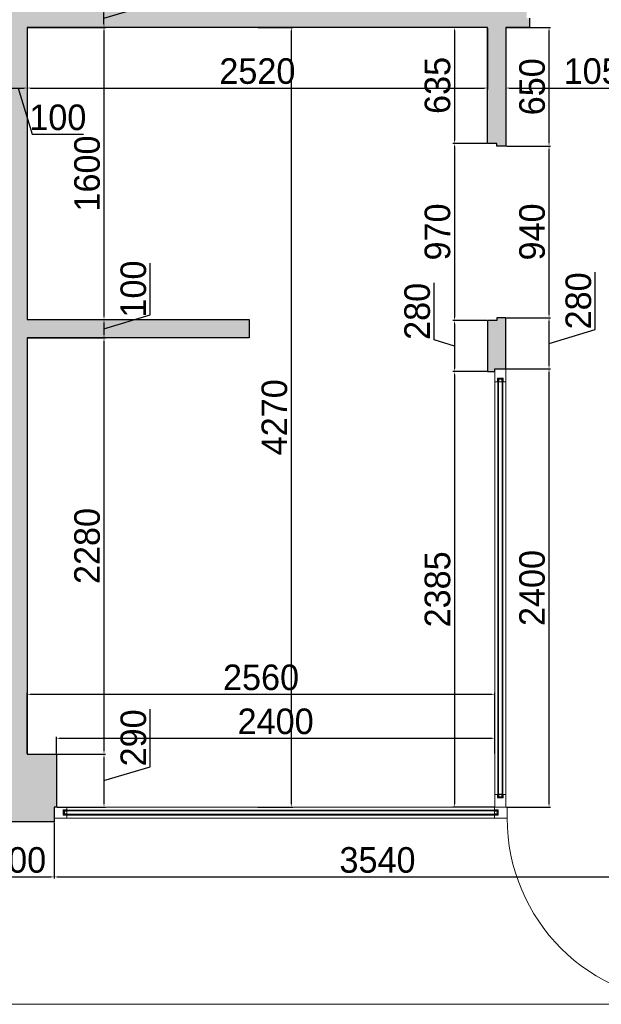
# Model space of a CAD drawing. Header units: feet. Extents: x 1858128 to 1897110, y 4644114 to 4652449.
# Tile 3 of 6: x 1865139 to 1868323, y 4644114 to 4649506. Entities that reach past the tile are written whole.
import ezdxf

# ---------------------------------------------------------------- set-up
doc = ezdxf.new("R2010")
doc.units = ezdxf.units.FT
doc.header["$MEASUREMENT"] = 0
doc.header["$PDMODE"] = 98
doc.header["$PDSIZE"] = 0.3
doc.styles.get("Standard").update_dxf_attribs({"font": 'ACADNUSX.TTF'})
doc.dimstyles.new('ISO-25', dxfattribs={"dimscale": 7, "dimtxt": 20, "dimasz": 2.5, "dimexe": 1.25, "dimexo": 0.625, "dimgap": 3, "dimtad": 1, "dimdec": 0, "dimtxsty": 'Standard', "dimcen": 2.5, "dimadec": 0, "dimazin": 0, "dimtfac": 1, "dimtdec": 0, "dimtmove": 0, "dimatfit": 3, "dimfxl": 1.25, "dimarcsym": 0})

# ---------------------------------------------------------------- blocks, each defined once
blk = doc.blocks.new('*D5673')
at = {"color": 0, "lineweight": -2, "transparency": 16777216}
for p, q in [((1865184.7, 4649463.8), (1865609.3, 4649463.8)), ((1865600.6, 4649446.3), (1865600.6, 4647881.3)), ((1865184.7, 4647863.8), (1865609.3, 4647863.8))]:
    blk.add_line(p, q, dxfattribs=at)
at = {"color": 0, "lineweight": 0, "transparency": 16777216}
for points in [[(1865597.7, 4649446.3), (1865603.5, 4649446.3), (1865600.6, 4649463.8)], [(1865597.7, 4647881.3), (1865603.5, 4647881.3), (1865600.6, 4647863.8)]]:
    blk.add_solid(points, dxfattribs=at)
at = {"layer": 'Defpoints', "color": 0, "lineweight": 0, "transparency": 16777216}
for p in [(1865180.3, 4649463.8, -26089.3), (1865180.3, 4647863.8, -26089.3), (1865600.6, 4647863.8)]:
    blk.add_point(p, dxfattribs=at)
at = {"color": 0, "lineweight": 0, "transparency": 16777216, "insert": (1865508.6, 4648663.8), "char_height": 140, "attachment_point": 5, "rotation": 90}
blk.add_mtext('1600', dxfattribs=at)
blk = doc.blocks.new('*D5674')
at = {"color": 0, "lineweight": -2, "transparency": 16777216}
for p, q in [((1865853.8, 4649589.8), (1865853.8, 4649872.3)), ((1865600.6, 4649513.8), (1865853.8, 4649589.8)), ((1865199.7, 4649563.8), (1865609.3, 4649563.8)), ((1865600.6, 4649481.3), (1865600.6, 4649546.3)), ((1865184.7, 4649463.8), (1865609.3, 4649463.8))]:
    blk.add_line(p, q, dxfattribs=at)
at = {"color": 0, "lineweight": 0, "transparency": 16777216}
for points in [[(1865597.7, 4649546.3), (1865603.5, 4649546.3), (1865600.6, 4649563.8)], [(1865597.7, 4649481.3), (1865603.5, 4649481.3), (1865600.6, 4649463.8)]]:
    blk.add_solid(points, dxfattribs=at)
at = {"layer": 'Defpoints', "color": 0, "lineweight": 0, "transparency": 16777216}
for p in [(1865195.3, 4649563.8, -26089.3), (1865600.6, 4649563.8), (1865180.3, 4649463.8, -26089.3)]:
    blk.add_point(p, dxfattribs=at)
at = {"color": 0, "lineweight": 0, "transparency": 16777216, "insert": (1865761.8, 4649731.1), "char_height": 140, "attachment_point": 5, "rotation": 90}
blk.add_mtext('100', dxfattribs=at)
blk = doc.blocks.new('*D5676')
at = {"color": 0, "lineweight": -2, "transparency": 16777216}
for p, q in [((1865853.8, 4647889.8), (1865853.8, 4648172.3)), ((1865184.7, 4647863.8), (1865609.3, 4647863.8)), ((1865600.6, 4647813.8), (1865853.8, 4647889.8)), ((1865600.6, 4647846.3), (1865600.6, 4647781.3)), ((1865184.7, 4647763.8), (1865609.3, 4647763.8))]:
    blk.add_line(p, q, dxfattribs=at)
at = {"color": 0, "lineweight": 0, "transparency": 16777216}
for points in [[(1865597.7, 4647846.3), (1865603.5, 4647846.3), (1865600.6, 4647863.8)], [(1865597.7, 4647781.3), (1865603.5, 4647781.3), (1865600.6, 4647763.8)]]:
    blk.add_solid(points, dxfattribs=at)
at = {"layer": 'Defpoints', "color": 0, "lineweight": 0, "transparency": 16777216}
for p in [(1865180.3, 4647863.8, -26089.3), (1865180.3, 4647763.8, -26089.3), (1865600.6, 4647763.8)]:
    blk.add_point(p, dxfattribs=at)
at = {"color": 0, "lineweight": 0, "transparency": 16777216, "insert": (1865761.8, 4648031.1), "char_height": 140, "attachment_point": 5, "rotation": 90}
blk.add_mtext('100', dxfattribs=at)
blk = doc.blocks.new('*D5677')
at = {"color": 0, "lineweight": -2, "transparency": 16777216}
for p, q in [((1865184.7, 4647763.8), (1865609.3, 4647763.8)), ((1865600.6, 4647746.3), (1865600.6, 4645501.3)), ((1865344.7, 4645483.8), (1865609.3, 4645483.8))]:
    blk.add_line(p, q, dxfattribs=at)
at = {"color": 0, "lineweight": 0, "transparency": 16777216}
for points in [[(1865597.7, 4647746.3), (1865603.5, 4647746.3), (1865600.6, 4647763.8)], [(1865597.7, 4645501.3), (1865603.5, 4645501.3), (1865600.6, 4645483.8)]]:
    blk.add_solid(points, dxfattribs=at)
at = {"layer": 'Defpoints', "color": 0, "lineweight": 0, "transparency": 16777216}
for p in [(1865180.3, 4647763.8, -26089.3), (1865340.3, 4645483.8, -26089.3), (1865600.6, 4645483.8)]:
    blk.add_point(p, dxfattribs=at)
at = {"color": 0, "lineweight": 0, "transparency": 16777216, "insert": (1865508.6, 4646623.8), "char_height": 140, "attachment_point": 5, "rotation": 90}
blk.add_mtext('2280', dxfattribs=at)
blk = doc.blocks.new('*D5678')
at = {"color": 0, "lineweight": -2, "transparency": 16777216}
for p, q in [((1865854.1, 4645414.9), (1865854.1, 4645731)), ((1865344.7, 4645483.8), (1865609.3, 4645483.8)), ((1865600.6, 4645466.3), (1865600.6, 4645211.3)), ((1865600.6, 4645338.8), (1865854.1, 4645414.9)), ((1865344.7, 4645193.8), (1865609.3, 4645193.8))]:
    blk.add_line(p, q, dxfattribs=at)
at = {"color": 0, "lineweight": 0, "transparency": 16777216}
for points in [[(1865597.7, 4645466.3), (1865603.5, 4645466.3), (1865600.6, 4645483.8)], [(1865597.7, 4645211.3), (1865603.5, 4645211.3), (1865600.6, 4645193.8)]]:
    blk.add_solid(points, dxfattribs=at)
at = {"layer": 'Defpoints', "color": 0, "lineweight": 0, "transparency": 16777216}
for p in [(1865340.3, 4645483.8, -26089.3), (1865340.3, 4645193.8, -26089.3), (1865600.6, 4645193.8)]:
    blk.add_point(p, dxfattribs=at)
at = {"color": 0, "lineweight": 0, "transparency": 16777216, "insert": (1865762, 4645572.9), "char_height": 140, "attachment_point": 5, "rotation": 90}
blk.add_mtext('290', dxfattribs=at)
blk = doc.blocks.new('*D5679')
at = {"color": 0, "lineweight": -2, "transparency": 16777216}
for p, q in [((1866442.2, 4649463.8), (1866634.8, 4649463.8)), ((1866626, 4649446.3), (1866626, 4645211.3)), ((1866442.2, 4645193.8), (1866634.8, 4645193.8))]:
    blk.add_line(p, q, dxfattribs=at)
at = {"color": 0, "lineweight": 0, "transparency": 16777216}
for points in [[(1866623.1, 4649446.3), (1866628.9, 4649446.3), (1866626, 4649463.8)], [(1866623.1, 4645211.3), (1866628.9, 4645211.3), (1866626, 4645193.8)]]:
    blk.add_solid(points, dxfattribs=at)
at = {"layer": 'Defpoints', "color": 0, "lineweight": 0, "transparency": 16777216}
for p in [(1866437.8, 4649463.8, -26089.3), (1866437.8, 4645193.8, -26089.3), (1866626, 4645193.8)]:
    blk.add_point(p, dxfattribs=at)
at = {"color": 0, "lineweight": 0, "transparency": 16777216, "insert": (1866534, 4647328.8), "char_height": 140, "attachment_point": 5, "rotation": 90}
blk.add_mtext('4270', dxfattribs=at)
blk = doc.blocks.new('*D5680')
at = {"color": 0, "lineweight": -2, "transparency": 16777216}
for p, q in [((1865080.8, 4649479.5), (1865080.8, 4649123.3)), ((1865180.3, 4649459.5), (1865180.3, 4649123.3)), ((1865098.3, 4649132), (1865162.8, 4649132)), ((1865130.6, 4649132), (1865206.6, 4648878.8)), ((1865206.6, 4648878.8), (1865489.1, 4648878.8))]:
    blk.add_line(p, q, dxfattribs=at)
at = {"color": 0, "lineweight": 0, "transparency": 16777216}
for points in [[(1865098.3, 4649134.9), (1865098.3, 4649129.1), (1865080.8, 4649132)], [(1865162.8, 4649134.9), (1865162.8, 4649129.1), (1865180.3, 4649132)]]:
    blk.add_solid(points, dxfattribs=at)
at = {"layer": 'Defpoints', "color": 0, "lineweight": 0, "transparency": 16777216}
for p in [(1865080.8, 4649483.8, -26089.3), (1865180.3, 4649463.8, -26089.3), (1865180.3, 4649132)]:
    blk.add_point(p, dxfattribs=at)
at = {"color": 0, "lineweight": 0, "transparency": 16777216, "insert": (1865347.8, 4648970.8), "char_height": 140, "attachment_point": 5}
blk.add_mtext('100', dxfattribs=at)
blk = doc.blocks.new('*D5681')
at = {"color": 0, "lineweight": -2, "transparency": 16777216}
for p, q in [((1865180.3, 4649459.5), (1865180.3, 4649123.3)), ((1867700.3, 4649459.5), (1867700.3, 4649123.3)), ((1865197.8, 4649132), (1867682.8, 4649132))]:
    blk.add_line(p, q, dxfattribs=at)
at = {"color": 0, "lineweight": 0, "transparency": 16777216}
for points in [[(1865197.8, 4649134.9), (1865197.8, 4649129.1), (1865180.3, 4649132)], [(1867682.8, 4649134.9), (1867682.8, 4649129.1), (1867700.3, 4649132)]]:
    blk.add_solid(points, dxfattribs=at)
at = {"layer": 'Defpoints', "color": 0, "lineweight": 0, "transparency": 16777216}
for p in [(1865180.3, 4649463.8, -26089.3), (1867700.3, 4649463.8, -26089.3), (1867700.3, 4649132)]:
    blk.add_point(p, dxfattribs=at)
at = {"color": 0, "lineweight": 0, "transparency": 16777216, "insert": (1866440.3, 4649224), "char_height": 140, "attachment_point": 5}
blk.add_mtext('2520', dxfattribs=at)
blk = doc.blocks.new('*D5683')
at = {"color": 0, "lineweight": -2, "transparency": 16777216}
for p, q in [((1867800.3, 4649459.5), (1867800.3, 4649123.3)), ((1868850.3, 4649459.5), (1868850.3, 4649123.3)), ((1867817.8, 4649132), (1868832.8, 4649132))]:
    blk.add_line(p, q, dxfattribs=at)
at = {"color": 0, "lineweight": 0, "transparency": 16777216}
for points in [[(1867817.8, 4649134.9), (1867817.8, 4649129.1), (1867800.3, 4649132)], [(1868832.8, 4649134.9), (1868832.8, 4649129.1), (1868850.3, 4649132)]]:
    blk.add_solid(points, dxfattribs=at)
at = {"layer": 'Defpoints', "color": 0, "lineweight": 0, "transparency": 16777216}
for p in [(1867800.3, 4649463.8, -26089.3), (1868850.3, 4649463.8, -26089.3), (1868850.3, 4649132)]:
    blk.add_point(p, dxfattribs=at)
at = {"color": 0, "lineweight": 0, "transparency": 16777216, "insert": (1868325.3, 4649224), "char_height": 140, "attachment_point": 5}
blk.add_mtext('1050', dxfattribs=at)
blk = doc.blocks.new('*D5687')
at = {"color": 0, "lineweight": -2, "transparency": 16777216}
for p, q in [((1864927.8, 4645109.5), (1864927.8, 4644802.9)), ((1865327.8, 4645109.5), (1865327.8, 4644802.9)), ((1864945.3, 4644811.6), (1865310.3, 4644811.6))]:
    blk.add_line(p, q, dxfattribs=at)
at = {"color": 0, "lineweight": 0, "transparency": 16777216}
for points in [[(1864945.3, 4644814.5), (1864945.3, 4644808.7), (1864927.8, 4644811.6)], [(1865310.3, 4644814.5), (1865310.3, 4644808.7), (1865327.8, 4644811.6)]]:
    blk.add_solid(points, dxfattribs=at)
at = {"layer": 'Defpoints', "color": 0, "lineweight": 0, "transparency": 16777216}
for p in [(1864927.8, 4645113.8, -26089.3), (1865327.8, 4645113.8, -26089.3), (1865327.8, 4644811.6)]:
    blk.add_point(p, dxfattribs=at)
at = {"color": 0, "lineweight": 0, "transparency": 16777216, "insert": (1865127.8, 4644903.6), "char_height": 140, "attachment_point": 5}
blk.add_mtext('400', dxfattribs=at)
blk = doc.blocks.new('*D5688')
at = {"color": 0, "lineweight": -2, "transparency": 16777216}
for p, q in [((1865327.8, 4645109.5), (1865327.8, 4644802.9)), ((1868867.8, 4645129.5), (1868867.8, 4644802.9)), ((1865345.3, 4644811.6), (1868850.3, 4644811.6))]:
    blk.add_line(p, q, dxfattribs=at)
at = {"color": 0, "lineweight": 0, "transparency": 16777216}
for points in [[(1865345.3, 4644814.5), (1865345.3, 4644808.7), (1865327.8, 4644811.6)], [(1868850.3, 4644814.5), (1868850.3, 4644808.7), (1868867.8, 4644811.6)]]:
    blk.add_solid(points, dxfattribs=at)
at = {"layer": 'Defpoints', "color": 0, "lineweight": 0, "transparency": 16777216}
for p in [(1865327.8, 4645113.8, -26089.3), (1868867.8, 4645133.8, -26089.3), (1868867.8, 4644811.6)]:
    blk.add_point(p, dxfattribs=at)
at = {"color": 0, "lineweight": 0, "transparency": 16777216, "insert": (1867097.8, 4644903.6), "char_height": 140, "attachment_point": 5}
blk.add_mtext('3540', dxfattribs=at)
blk = doc.blocks.new('*D5704')
at = {"color": 0, "lineweight": -2, "transparency": 16777216}
for p, q in [((1867804.7, 4647593.8), (1868045.7, 4647593.8)), ((1868036.9, 4645211.3), (1868036.9, 4647576.3)), ((1867804.7, 4645193.8), (1868045.7, 4645193.8))]:
    blk.add_line(p, q, dxfattribs=at)
at = {"color": 0, "lineweight": 0, "transparency": 16777216}
for points in [[(1868034, 4647576.3), (1868039.8, 4647576.3), (1868036.9, 4647593.8)], [(1868034, 4645211.3), (1868039.8, 4645211.3), (1868036.9, 4645193.8)]]:
    blk.add_solid(points, dxfattribs=at)
at = {"layer": 'Defpoints', "color": 0, "lineweight": 0, "transparency": 16777216}
for p in [(1867800.3, 4647593.8, -26089.3), (1868036.9, 4647593.8), (1867800.3, 4645193.8, -26089.3)]:
    blk.add_point(p, dxfattribs=at)
at = {"color": 0, "lineweight": 0, "transparency": 16777216, "insert": (1867944.9, 4646393.8), "char_height": 140, "attachment_point": 5, "rotation": 90}
blk.add_mtext('2400', dxfattribs=at)
blk = doc.blocks.new('*D5705')
at = {"color": 0, "lineweight": -2, "transparency": 16777216}
for p, q in [((1868290.1, 4647809.8), (1868290.1, 4648123)), ((1867804.7, 4647873.8), (1868045.7, 4647873.8)), ((1868036.9, 4647611.3), (1868036.9, 4647856.3)), ((1868036.9, 4647733.8), (1868290.1, 4647809.8)), ((1867804.7, 4647593.8), (1868045.7, 4647593.8))]:
    blk.add_line(p, q, dxfattribs=at)
at = {"color": 0, "lineweight": 0, "transparency": 16777216}
for points in [[(1868034, 4647856.3), (1868039.8, 4647856.3), (1868036.9, 4647873.8)], [(1868034, 4647611.3), (1868039.8, 4647611.3), (1868036.9, 4647593.8)]]:
    blk.add_solid(points, dxfattribs=at)
at = {"layer": 'Defpoints', "color": 0, "lineweight": 0, "transparency": 16777216}
for p in [(1867800.3, 4647873.8, -26089.3), (1868036.9, 4647873.8), (1867800.3, 4647593.8, -26089.3)]:
    blk.add_point(p, dxfattribs=at)
at = {"color": 0, "lineweight": 0, "transparency": 16777216, "insert": (1868198.1, 4647966.4), "char_height": 140, "attachment_point": 5, "rotation": 90}
blk.add_mtext('280', dxfattribs=at)
blk = doc.blocks.new('*D5706')
at = {"color": 0, "lineweight": -2, "transparency": 16777216}
for p, q in [((1867804.7, 4648813.8), (1868045.7, 4648813.8)), ((1868036.9, 4647891.3), (1868036.9, 4648796.3)), ((1867804.7, 4647873.8), (1868045.7, 4647873.8))]:
    blk.add_line(p, q, dxfattribs=at)
at = {"color": 0, "lineweight": 0, "transparency": 16777216}
for points in [[(1868034, 4648796.3), (1868039.8, 4648796.3), (1868036.9, 4648813.8)], [(1868034, 4647891.3), (1868039.8, 4647891.3), (1868036.9, 4647873.8)]]:
    blk.add_solid(points, dxfattribs=at)
at = {"layer": 'Defpoints', "color": 0, "lineweight": 0, "transparency": 16777216}
for p in [(1867800.3, 4648813.8, -26089.3), (1868036.9, 4648813.8), (1867800.3, 4647873.8, -26089.3)]:
    blk.add_point(p, dxfattribs=at)
at = {"color": 0, "lineweight": 0, "transparency": 16777216, "insert": (1867944.8, 4648343.8), "char_height": 140, "attachment_point": 5, "rotation": 90}
blk.add_mtext('940', dxfattribs=at)
blk = doc.blocks.new('*D5707')
at = {"color": 0, "lineweight": -2, "transparency": 16777216}
for p, q in [((1867804.7, 4649463.8), (1868045.7, 4649463.8)), ((1868036.9, 4648831.3), (1868036.9, 4649446.3)), ((1867804.7, 4648813.8), (1868045.7, 4648813.8))]:
    blk.add_line(p, q, dxfattribs=at)
at = {"color": 0, "lineweight": 0, "transparency": 16777216}
for points in [[(1868034, 4649446.3), (1868039.8, 4649446.3), (1868036.9, 4649463.8)], [(1868034, 4648831.3), (1868039.8, 4648831.3), (1868036.9, 4648813.8)]]:
    blk.add_solid(points, dxfattribs=at)
at = {"layer": 'Defpoints', "color": 0, "lineweight": 0, "transparency": 16777216}
for p in [(1867800.3, 4649463.8, -26089.3), (1868036.9, 4649463.8), (1867800.3, 4648813.8, -26089.3)]:
    blk.add_point(p, dxfattribs=at)
at = {"color": 0, "lineweight": 0, "transparency": 16777216, "insert": (1867944.9, 4649138.8), "char_height": 140, "attachment_point": 5, "rotation": 90}
blk.add_mtext('650', dxfattribs=at)
blk = doc.blocks.new('*D5715')
at = {"color": 0, "lineweight": -2, "transparency": 16777216}
for p, q in [((1867696, 4649463.8), (1867510.3, 4649463.8)), ((1867519, 4649446.3), (1867519, 4648846.3)), ((1867696, 4648828.8), (1867510.3, 4648828.8))]:
    blk.add_line(p, q, dxfattribs=at)
at = {"color": 0, "lineweight": 0, "transparency": 16777216}
for points in [[(1867516.1, 4649446.3), (1867521.9, 4649446.3), (1867519, 4649463.8)], [(1867516.1, 4648846.3), (1867521.9, 4648846.3), (1867519, 4648828.8)]]:
    blk.add_solid(points, dxfattribs=at)
at = {"layer": 'Defpoints', "color": 0, "lineweight": 0, "transparency": 16777216}
for p in [(1867700.3, 4649463.8, -26089.3), (1867519, 4648828.8), (1867700.3, 4648828.8, -26089.3)]:
    blk.add_point(p, dxfattribs=at)
at = {"color": 0, "lineweight": 0, "transparency": 16777216, "insert": (1867427, 4649146.3), "char_height": 140, "attachment_point": 5, "rotation": 90}
blk.add_mtext('635', dxfattribs=at)
blk = doc.blocks.new('*D5716')
at = {"color": 0, "lineweight": -2, "transparency": 16777216}
for p, q in [((1867696, 4648828.8), (1867510.3, 4648828.8)), ((1867519, 4648811.3), (1867519, 4647876.3)), ((1867696, 4647858.8), (1867510.3, 4647858.8))]:
    blk.add_line(p, q, dxfattribs=at)
at = {"color": 0, "lineweight": 0, "transparency": 16777216}
for points in [[(1867516.1, 4648811.3), (1867521.9, 4648811.3), (1867519, 4648828.8)], [(1867516.1, 4647876.3), (1867521.9, 4647876.3), (1867519, 4647858.8)]]:
    blk.add_solid(points, dxfattribs=at)
at = {"layer": 'Defpoints', "color": 0, "lineweight": 0, "transparency": 16777216}
for p in [(1867700.3, 4648828.8, -26089.3), (1867519, 4647858.8), (1867700.3, 4647858.8, -26089.3)]:
    blk.add_point(p, dxfattribs=at)
at = {"color": 0, "lineweight": 0, "transparency": 16777216, "insert": (1867426.9, 4648343.8), "char_height": 140, "attachment_point": 5, "rotation": 90}
blk.add_mtext('970', dxfattribs=at)
blk = doc.blocks.new('*D5717')
at = {"color": 0, "lineweight": -2, "transparency": 16777216}
for p, q in [((1867407.8, 4647752.2), (1867407.8, 4648065.4)), ((1867696, 4647858.8), (1867510.3, 4647858.8)), ((1867519, 4647841.3), (1867519, 4647596.3)), ((1867519, 4647718.8), (1867407.8, 4647752.2)), ((1867696, 4647578.8), (1867510.3, 4647578.8))]:
    blk.add_line(p, q, dxfattribs=at)
at = {"color": 0, "lineweight": 0, "transparency": 16777216}
for points in [[(1867516.1, 4647841.3), (1867521.9, 4647841.3), (1867519, 4647858.8)], [(1867516.1, 4647596.3), (1867521.9, 4647596.3), (1867519, 4647578.8)]]:
    blk.add_solid(points, dxfattribs=at)
at = {"layer": 'Defpoints', "color": 0, "lineweight": 0, "transparency": 16777216}
for p in [(1867700.3, 4647858.8, -26089.3), (1867519, 4647578.8), (1867700.3, 4647578.8, -26089.3)]:
    blk.add_point(p, dxfattribs=at)
at = {"color": 0, "lineweight": 0, "transparency": 16777216, "insert": (1867315.8, 4647908.8), "char_height": 140, "attachment_point": 5, "rotation": 90}
blk.add_mtext('280', dxfattribs=at)
blk = doc.blocks.new('*D5718')
at = {"color": 0, "lineweight": -2, "transparency": 16777216}
for p, q in [((1867696, 4647578.8), (1867510.3, 4647578.8)), ((1867519, 4647561.3), (1867519, 4645211.3)), ((1867736, 4645193.8), (1867510.3, 4645193.8))]:
    blk.add_line(p, q, dxfattribs=at)
at = {"color": 0, "lineweight": 0, "transparency": 16777216}
for points in [[(1867516.1, 4647561.3), (1867521.9, 4647561.3), (1867519, 4647578.8)], [(1867516.1, 4645211.3), (1867521.9, 4645211.3), (1867519, 4645193.8)]]:
    blk.add_solid(points, dxfattribs=at)
at = {"layer": 'Defpoints', "color": 0, "lineweight": 0, "transparency": 16777216}
for p in [(1867700.3, 4647578.8, -26089.3), (1867519, 4645193.8), (1867740.3, 4645193.8, -26089.3)]:
    blk.add_point(p, dxfattribs=at)
at = {"color": 0, "lineweight": 0, "transparency": 16777216, "insert": (1867427, 4646386.3), "char_height": 140, "attachment_point": 5, "rotation": 90}
blk.add_mtext('2385', dxfattribs=at)
blk = doc.blocks.new('*D5719')
at = {"color": 0, "lineweight": -2, "transparency": 16777216}
for p, q in [((1865180.3, 4645488.2), (1865180.3, 4645820.4)), ((1865197.8, 4645811.7), (1867722.8, 4645811.7)), ((1867740.3, 4645488.2), (1867740.3, 4645820.4))]:
    blk.add_line(p, q, dxfattribs=at)
at = {"color": 0, "lineweight": 0, "transparency": 16777216}
for points in [[(1865197.8, 4645814.6), (1865197.8, 4645808.8), (1865180.3, 4645811.7)], [(1867722.8, 4645814.6), (1867722.8, 4645808.8), (1867740.3, 4645811.7)]]:
    blk.add_solid(points, dxfattribs=at)
at = {"layer": 'Defpoints', "color": 0, "lineweight": 0, "transparency": 16777216}
for p in [(1867740.3, 4645811.7), (1865180.3, 4645483.8, -26089.3), (1867740.3, 4645483.8, -26089.3)]:
    blk.add_point(p, dxfattribs=at)
at = {"color": 0, "lineweight": 0, "transparency": 16777216, "insert": (1866460.3, 4645903.7), "char_height": 140, "attachment_point": 5}
blk.add_mtext('2560', dxfattribs=at)
blk = doc.blocks.new('*D5720')
at = {"color": 0, "lineweight": -2, "transparency": 16777216}
for p, q in [((1865340.3, 4645488.2), (1865340.3, 4645579.6)), ((1865357.8, 4645570.9), (1867722.8, 4645570.9)), ((1867740.3, 4645492.6), (1867740.3, 4645579.6))]:
    blk.add_line(p, q, dxfattribs=at)
at = {"color": 0, "lineweight": 0, "transparency": 16777216}
for points in [[(1865357.8, 4645573.8), (1865357.8, 4645568), (1865340.3, 4645570.9)], [(1867722.8, 4645573.8), (1867722.8, 4645568), (1867740.3, 4645570.9)]]:
    blk.add_solid(points, dxfattribs=at)
at = {"layer": 'Defpoints', "color": 0, "lineweight": 0, "transparency": 16777216}
for p in [(1867740.3, 4645570.9), (1865340.3, 4645483.8, -26089.3), (1867740.3, 4645488.2)]:
    blk.add_point(p, dxfattribs=at)
at = {"color": 0, "lineweight": 0, "transparency": 16777216, "insert": (1866540.3, 4645662.8), "char_height": 140, "attachment_point": 5}
blk.add_mtext('2400', dxfattribs=at)

msp = doc.modelspace()

# ---------------------------------------------------------------- hatches: boundary and pattern name
at = {"lineweight": 0}
h = msp.add_hatch(dxfattribs=at)
h.set_pattern_fill('AR-CONC', color=256, scale=30)
h.set_pattern_definition([(50, (0, 0), (215.178055, -18.8256405), [22.5, -247.5]), (355, (0, 0), (-41.6254, 225.65764), [18, -198]), (100.4514445, (17.93, -1.57), (173.552654, 206.831997), [19.122058, -210.342634]), (46.1842, (0, 60), (320.172399, -49.655784), [33.75, -371.25]), (96.6356355, (26.68, 55.86), (280.398584, 292.23558), [28.683103, -315.514128]), (351.184164, (0, 60), (280.398584, 292.23558), [27, -297]), (21, (30, 45), (179.0721156, -120.785667), [22.5, -247.5]), (326, (30, 45), (72.9946, 217.545014), [18, -198]), (71.4514447, (44.92, 34.93), (252.066713, 96.759346), [19.122057, -210.342634]), (37.5, (0, 0), (3.6479566, 99.8681561), [0, -195.6, 0, -201, 0, -198.75]), (7.5, (0, 0), (78.9208612, 118.3235136), [0, -114.6, 0, -191.1, 0, -75.75]), (327.5, (-66.9, 0), (160.1467309, -6.7664615), [0, -75, 0, -234, 0, -310.5]), (317.5, (-96.9, 0), (174.9558508, 30.0314947), [0, -97.5, 0, -155.4, 0, -220.5])])
h.paths.add_polyline_path([(1859110.8, 4648863.8), (1859110.8, 4648883.8), (1859027.8, 4648883.8), (1859027.8, 4651618.8), (1859262.8, 4651618.8), (1859262.8, 4651548.8), (1862447.8, 4651548.8), (1862447.8, 4651598.8), (1862497.8, 4651598.8), (1862497.8, 4651548.8), (1863337.8, 4651548.8), (1863337.8, 4651598.8), (1863387.8, 4651598.8), (1863387.8, 4651548.8), (1863887.8, 4651548.8), (1863887.8, 4651598.8), (1863937.8, 4651598.8), (1863937.8, 4651533.8), (1863917.8, 4651533.8), (1863917.8, 4651473.8), (1863955.3, 4651473.8), (1863955.3, 4651163.8), (1863705.3, 4651163.8), (1863705.3, 4649583.8), (1865085.3, 4649583.8), (1865085.3, 4651163.8), (1864760.3, 4651163.8), (1864760.3, 4651473.8), (1864797.8, 4651473.8), (1864797.8, 4651533.8), (1864777.8, 4651533.8), (1864777.8, 4651598.8), (1864827.8, 4651598.8), (1864827.8, 4651548.8), (1871552.8, 4651548.8), (1871552.8, 4651618.8), (1871792.8, 4651618.8), (1871792.8, 4650958.8), (1871712.8, 4650958.8), (1871712.8, 4650938.8), (1871510.3, 4650938.8), (1871510.3, 4651168.8), (1868950.3, 4651168.8), (1868950.3, 4649398.8), (1868900.3, 4649398.8), (1868900.3, 4649383.8), (1868850.3, 4649383.8), (1868850.3, 4649463.8), (1868770.3, 4649463.8), (1868770.3, 4649513.8), (1868785.3, 4649513.8), (1868785.3, 4649563.8), (1868855.3, 4649563.8), (1868855.3, 4651163.8), (1866835.3, 4651163.8), (1866835.3, 4650488.8), (1866785.3, 4650488.8), (1866785.3, 4650503.8), (1866735.3, 4650503.8), (1866735.3, 4651163.8), (1865195.3, 4651163.8), (1865195.3, 4649563.8), (1866735.3, 4649563.8), (1866735.3, 4649633.8), (1866785.3, 4649633.8), (1866785.3, 4649648.8), (1866835.3, 4649648.8), (1866835.3, 4649563.8), (1867915.3, 4649563.8), (1867915.3, 4649513.8), (1867930.3, 4649513.8), (1867930.3, 4649463.8), (1867800.3, 4649463.8), (1867800.3, 4648813.8), (1867750.3, 4648813.8), (1867750.3, 4648828.8), (1867700.3, 4648828.8), (1867700.3, 4649463.8), (1865180.3, 4649463.8), (1865180.3, 4647863.8), (1866395.3, 4647863.8), (1866395.3, 4647763.8), (1865180.3, 4647763.8), (1865180.3, 4645483.8), (1865340.3, 4645483.8), (1865340.3, 4645193.8), (1865327.8, 4645193.8), (1865327.8, 4645113.8), (1864927.8, 4645113.8), (1864927.8, 4645193.8), (1864900.8, 4645193.8), (1864900.8, 4645493.8), (1865080.8, 4645493.8), (1865080.8, 4649483.8), (1862080.8, 4649483.8), (1862080.8, 4649723.8), (1862130.8, 4649723.8), (1862130.8, 4649708.8), (1862205.8, 4649708.8), (1862205.8, 4649583.8), (1863585.8, 4649583.8), (1863585.8, 4651163.8), (1863322.8, 4651163.8), (1863322.8, 4651443.8), (1862522.8, 4651443.8), (1862522.8, 4651163.8), (1862205.8, 4651163.8), (1862205.8, 4650558.8), (1862130.8, 4650558.8), (1862130.8, 4650543.8), (1862080.8, 4650543.8), (1862080.8, 4651163.8), (1859330.8, 4651163.8), (1859330.8, 4648863.8)])
h.paths.add_polyline_path([(1871792.8, 4644533.8), (1871212.8, 4644533.8), (1871212.8, 4644888.8), (1871200.3, 4644888.8), (1871200.3, 4645278.8), (1871510.3, 4645278.8), (1871510.3, 4648268.8), (1868950.3, 4648268.8), (1868950.3, 4648188.8), (1868900.3, 4648188.8), (1868900.3, 4648173.8), (1868850.3, 4648173.8), (1868850.3, 4648443.8), (1868900.3, 4648443.8), (1868900.3, 4648428.8), (1868950.3, 4648428.8), (1868950.3, 4648368.8), (1871510.3, 4648368.8), (1871510.3, 4650118.8), (1871712.8, 4650118.8), (1871712.8, 4650098.8), (1871792.8, 4650098.8)])
h.paths.add_polyline_path([(1868850.3, 4645193.8), (1868850.3, 4647233.8), (1868900.3, 4647233.8), (1868900.3, 4647218.8), (1868950.3, 4647218.8), (1868950.3, 4645278.8), (1869440.3, 4645278.8), (1869440.3, 4644888.8), (1869427.8, 4644888.8), (1869427.8, 4644533.8), (1868867.8, 4644533.8), (1868867.8, 4645133.8), (1868887.8, 4645133.8), (1868887.8, 4645193.8)], flags=17)
h.paths.add_polyline_path([(1867800.3, 4647873.8), (1867750.3, 4647873.8), (1867750.3, 4647858.8), (1867700.3, 4647858.8), (1867700.3, 4647578.8), (1867740.3, 4647578.8), (1867740.3, 4647593.8), (1867800.3, 4647593.8)], flags=17)
h.paths.add_polyline_path([(1859027.8, 4645113.8), (1859027.8, 4645473.8), (1859110.8, 4645473.8), (1859110.8, 4645493.8), (1859330.8, 4645493.8), (1859330.8, 4645193.8), (1859327.8, 4645193.8), (1859327.8, 4645113.8)], flags=17)
at = {"lineweight": 9, "ltscale": 0.5}
h = msp.add_hatch(color=140, dxfattribs=at)
h.paths.add_polyline_path([(1867761.1, 4647538.1), (1867757.1, 4647538.1), (1867757.1, 4645249.6), (1867761.1, 4645249.6)])
h.paths.add_polyline_path([(1867783.8, 4645249.6), (1867779.8, 4645249.6), (1867779.8, 4647538.1), (1867783.8, 4647538.1)])
h = msp.add_hatch(color=140, dxfattribs=at)
h.paths.add_polyline_path([(1865383.6, 4645154.6), (1865383.6, 4645150.6), (1867752.1, 4645150.6), (1867752.1, 4645154.6)])
h.paths.add_polyline_path([(1867752.1, 4645177.3), (1867752.1, 4645173.3), (1865383.6, 4645173.3), (1865383.6, 4645177.3)])

# ---------------------------------------------------------------- linework, layer by layer
at = {"lineweight": 5, "elevation": -26089.3}
msp.add_lwpolyline([(1858127.8, 4652448.8), (1858127.8, 4644113.8), (1872692.8, 4644113.8), (1872692.8, 4652448.8)], close=True, dxfattribs=at)
at = {"ltscale": 0.5, "elevation": -26089.3}
msp.add_lwpolyline([(1867930.3, 4649513.8), (1867930.3, 4649463.8), (1867800.3, 4649463.8), (1867800.3, 4648813.8), (1867750.3, 4648813.8), (1867750.3, 4648828.8), (1867700.3, 4648828.8), (1867700.3, 4649463.8), (1865180.3, 4649463.8), (1865180.3, 4647863.8), (1866395.3, 4647863.8), (1866395.3, 4647763.8), (1865180.3, 4647763.8), (1865180.3, 4645483.8), (1865340.3, 4645483.8), (1865340.3, 4645193.8), (1865327.8, 4645193.8), (1865327.8, 4645113.8), (1864927.8, 4645113.8)], dxfattribs=at)
msp.add_lwpolyline([(1867800.3, 4647873.8), (1867750.3, 4647873.8), (1867750.3, 4647858.8), (1867700.3, 4647858.8), (1867700.3, 4647578.8), (1867740.3, 4647578.8), (1867740.3, 4647593.8), (1867800.3, 4647593.8)], close=True, dxfattribs=at)
at = {"lineweight": 9, "ltscale": 0.5, "elevation": -26089.3}
for points in [[(1867800.3, 4647593.8), (1867800.3, 4647523.8), (1867785.3, 4647523.8), (1867785.3, 4647543.8), (1867755.3, 4647543.8), (1867755.3, 4647523.8), (1867740.3, 4647523.8), (1867740.3, 4647593.8), (1867800.3, 4647593.8)], [(1867800.3, 4645193.8), (1867800.3, 4645263.8), (1867785.3, 4645263.8), (1867785.3, 4645243.8), (1867755.3, 4645243.8), (1867755.3, 4645263.8), (1867740.3, 4645263.8), (1867740.3, 4645193.8), (1867800.3, 4645193.8)], [(1865327.8, 4645193.8), (1865397.8, 4645193.8), (1865397.8, 4645178.8), (1865377.8, 4645178.8), (1865377.8, 4645148.8), (1865397.8, 4645148.8), (1865397.8, 4645133.8), (1865327.8, 4645133.8), (1865327.8, 4645193.8)], [(1867807.8, 4645193.8), (1867737.8, 4645193.8), (1867737.8, 4645178.8), (1867757.8, 4645178.8), (1867757.8, 4645148.8), (1867737.8, 4645148.8), (1867737.8, 4645133.8), (1867807.8, 4645133.8), (1867807.8, 4645193.8)]]:
    msp.add_lwpolyline(points, dxfattribs=at)
for points in [[(1867783.8, 4647539.1), (1867757.1, 4647539.1), (1867757.1, 4647543), (1867783.8, 4647543)], [(1867778.4, 4647523.8), (1867762.9, 4647523.8), (1867762.9, 4647538.1), (1867778.4, 4647538.1)], [(1867800.3, 4645263.8), (1867740.3, 4645263.8), (1867740.3, 4647523.8), (1867800.3, 4647523.8)], [(1867778.4, 4645263.9), (1867762.9, 4645263.9), (1867762.9, 4645249.6), (1867778.4, 4645249.6)], [(1867783.8, 4645248.6), (1867757.1, 4645248.6), (1867757.1, 4645244.7), (1867783.8, 4645244.7)], [(1865382.6, 4645177.3), (1865382.6, 4645150.6), (1865378.7, 4645150.6), (1865378.7, 4645177.3)], [(1865397.9, 4645171.9), (1865397.9, 4645156.3), (1865383.6, 4645156.3), (1865383.6, 4645171.9)], [(1867737.8, 4645193.8), (1867737.8, 4645133.8), (1865397.8, 4645133.8), (1865397.8, 4645193.8)], [(1867737.8, 4645171.9), (1867737.8, 4645156.3), (1867752.1, 4645156.3), (1867752.1, 4645171.9)], [(1867753.1, 4645177.3), (1867753.1, 4645150.6), (1867757, 4645150.6), (1867757, 4645177.3)]]:
    msp.add_lwpolyline(points, close=True, dxfattribs=at)
at = {"color": 154, "lineweight": 9, "ltscale": 0.5, "elevation": -26089.3}
for points in [[(1867761.1, 4647538.1), (1867757.1, 4647538.1), (1867757.1, 4645249.6), (1867761.1, 4645249.6)], [(1867783.8, 4645249.6), (1867779.8, 4645249.6), (1867779.8, 4647538.1), (1867783.8, 4647538.1)], [(1867752.1, 4645177.3), (1867752.1, 4645173.3), (1865383.6, 4645173.3), (1865383.6, 4645177.3)], [(1865383.6, 4645154.6), (1865383.6, 4645150.6), (1867752.1, 4645150.6), (1867752.1, 4645154.6)]]:
    msp.add_lwpolyline(points, close=True, dxfattribs=at)
at = {"lineweight": 5}
msp.add_arc((1868817.8, 4645133.8, -26089.3), 1010, 180, 270, dxfattribs=at)

# ---------------------------------------------------------------- dimensions: what is measured, and where the dimension line sits
at = {"color": 5, "lineweight": 0}
for base, p1, p2, picture, middle in [((1865600.6, 4649563.8), (1865180.3, 4649463.8, -26089.3), (1865195.3, 4649563.8, -26089.3), '*D5674', (1865761.8, 4649610.8)), ((1868036.9, 4649463.8), (1867800.3, 4648813.8, -26089.3), (1867800.3, 4649463.8, -26089.3), '*D5707', (1867944.9, 4649138.8)), ((1867519, 4647858.8), (1867700.3, 4648828.8, -26089.3), (1867700.3, 4647858.8, -26089.3), '*D5716', (1867426.9, 4648343.8)), ((1868036.9, 4648813.8), (1867800.3, 4647873.8, -26089.3), (1867800.3, 4648813.8, -26089.3), '*D5706', (1867944.8, 4648343.8)), ((1865600.6, 4647763.8), (1865180.3, 4647863.8, -26089.3), (1865180.3, 4647763.8, -26089.3), '*D5676', (1865761.8, 4647910.8)), ((1868036.9, 4647873.8), (1867800.3, 4647593.8, -26089.3), (1867800.3, 4647873.8, -26089.3), '*D5705', (1868198.1, 4647830.8)), ((1867519, 4647578.8), (1867700.3, 4647858.8, -26089.3), (1867700.3, 4647578.8, -26089.3), '*D5717', (1867315.8, 4647773.2)), ((1865600.6, 4645483.8), (1865180.3, 4647763.8, -26089.3), (1865340.3, 4645483.8, -26089.3), '*D5677', (1865508.6, 4646623.8)), ((1867519, 4645193.8), (1867700.3, 4647578.8, -26089.3), (1867740.3, 4645193.8, -26089.3), '*D5718', (1867427, 4646386.3)), ((1865600.6, 4645193.8), (1865340.3, 4645483.8, -26089.3), (1865340.3, 4645193.8, -26089.3), '*D5678', (1865762, 4645435.9))]:
    dim = msp.add_linear_dim(base=base, p1=p1, p2=p2, angle=90, dimstyle='ISO-25', override={"dimtmove": 1}, dxfattribs=at)
    dim.commit()
    dim.dimension.update_dxf_attribs({"geometry": picture, "text_midpoint": middle})
for base, p1, p2, picture, middle in [((1865180.3496528, 4649132.008499), (1865080.8496528, 4649483.8320845, -26089.2753066), (1865180.3496528, 4649463.8320845, -26089.2753066), '*D5680', (1865227.5533139, 4648970.8059188)), ((1867700.3, 4649132), (1865180.3, 4649463.8, -26089.3), (1867700.3, 4649463.8, -26089.3), '*D5681', (1866440.3, 4649224)), ((1868850.3, 4649132), (1867800.3, 4649463.8, -26089.3), (1868850.3, 4649463.8, -26089.3), '*D5683', (1868325.3, 4649224)), ((1865327.8, 4644811.6), (1864927.8, 4645113.8, -26089.3), (1865327.8, 4645113.8, -26089.3), '*D5687', (1865127.8, 4644903.6)), ((1868867.8, 4644811.6), (1865327.8, 4645113.8, -26089.3), (1868867.8, 4645133.8, -26089.3), '*D5688', (1867097.8, 4644903.6))]:
    dim = msp.add_linear_dim(base=base, p1=p1, p2=p2, dimstyle='ISO-25', override={"dimtmove": 1}, dxfattribs=at)
    dim.commit()
    dim.dimension.update_dxf_attribs({"geometry": picture, "text_midpoint": middle})
for base, p1, p2, picture, middle in [((1865600.6, 4647863.8), (1865180.3, 4649463.8, -26089.3), (1865180.3, 4647863.8, -26089.3), '*D5673', (1865508.6, 4648663.8)), ((1866626, 4645193.8), (1866437.8, 4649463.8, -26089.3), (1866437.8, 4645193.8, -26089.3), '*D5679', (1866534, 4647328.8)), ((1867519, 4648828.8), (1867700.3, 4649463.8, -26089.3), (1867700.3, 4648828.8, -26089.3), '*D5715', (1867427, 4649146.3)), ((1868036.9, 4647593.8), (1867800.3, 4645193.8, -26089.3), (1867800.3, 4647593.8, -26089.3), '*D5704', (1867944.9, 4646393.8))]:
    dim = msp.add_linear_dim(base=base, p1=p1, p2=p2, angle=90, dimstyle='ISO-25', dxfattribs=at)
    dim.commit()
    dim.dimension.update_dxf_attribs({"geometry": picture, "text_midpoint": middle})
for base, p1, p2, picture, middle in [((1867740.3, 4645811.7), (1865180.3, 4645483.8, -26089.3), (1867740.3, 4645483.8, -26089.3), '*D5719', (1866460.3, 4645903.7)), ((1867740.3, 4645570.9), (1865340.3, 4645483.8, -26089.3), (1867740.3, 4645488.2), '*D5720', (1866540.3, 4645662.8))]:
    dim = msp.add_linear_dim(base=base, p1=p1, p2=p2, dimstyle='ISO-25', dxfattribs=at)
    dim.commit()
    dim.dimension.update_dxf_attribs({"geometry": picture, "text_midpoint": middle})

doc.saveas('drawing.dxf')
